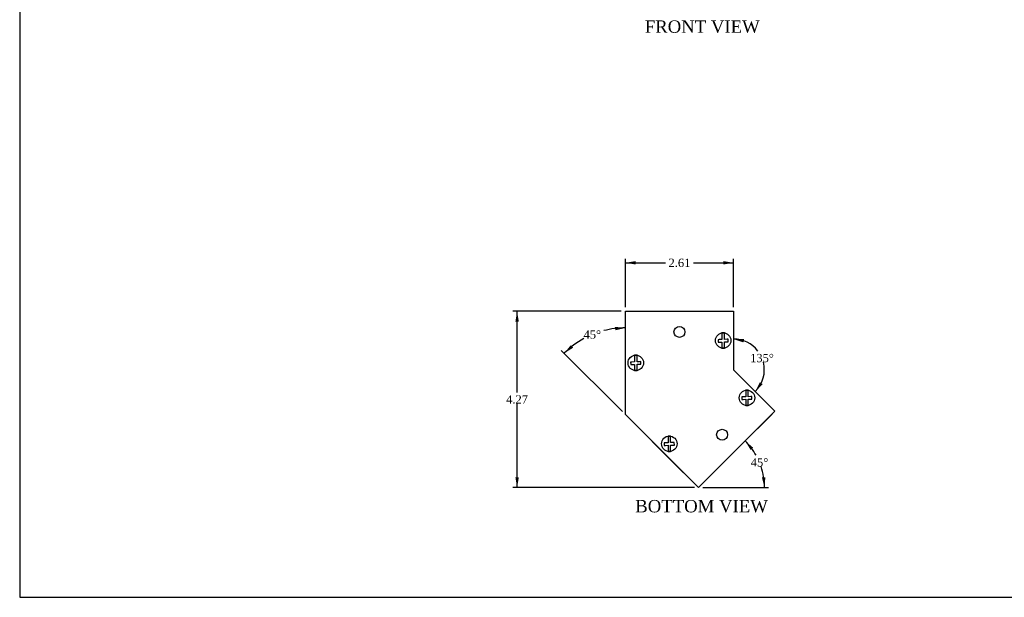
# Model space of a CAD drawing. Header units: inches. Extents: x 0.1 to 47.9, y -0.3 to 31.9.
# Tile 1 of 7: x 0.1 to 23.9, y 0.1 to 14.1. Entities that reach past the tile are written whole.
import ezdxf
from ezdxf.enums import TextEntityAlignment as Align

# ---------------------------------------------------------------- set-up
doc = ezdxf.new("R2010")
doc.units = ezdxf.units.IN
doc.header["$MEASUREMENT"] = 0
for name, color, linetype in [('COM55573-1', 7, 'Continuous'), ('COM55574-1', 7, 'Continuous'), ('COM55575-1', 7, 'Continuous'), ('Default', 7, 'Continuous'), ('SCS19491', 7, 'Continuous')]:
    doc.layers.add(name, color=color, linetype=linetype)
doc.styles.add('SEACAD_Times_New_Roman', font='times.ttf')
doc.dimstyles.new('HAMMOND_(STH_-_42x28)', dxfattribs={"dimtxt": 0.2, "dimasz": 0.25, "dimexe": 0.1, "dimexo": 0.1, "dimgap": 0.05, "dimtad": 0, "dimtih": 1, "dimtoh": 1, "dimzin": 0, "dimdsep": 46, "dimtxsty": 'SEACAD_Times_New_Roman', "dimblk1": '_SE_FILLED', "dimblk2": '_SE_FILLED', "dimsah": 1, "dimcen": 0.1, "dimadec": 0, "dimazin": 0, "dimtfac": 0.8, "dimtofl": 0, "dimtmove": 0, "dimatfit": 3, "dimfxl": 1, "dimtolj": 1, "dimtzin": 0, "dimarcsym": 0})

# ---------------------------------------------------------------- blocks, each defined once
blk = doc.blocks.new('SE2')
at = {"layer": 'COM55573-1', "color": 7, "linetype": 'Continuous'}
for p, q in [((14.751, 7.012), (17.365, 7.012)), ((14.751, 4.512), (14.751, 7.012)), ((17.365, 7.012), (17.365, 5.594)), ((17.365, 5.594), (18.367, 4.592)), ((18.367, 4.592), (16.519, 2.744)), ((16.519, 2.744), (14.751, 4.512))]:
    blk.add_line(p, q, dxfattribs=at)
for centre in [(16.058, 6.512), (17.09, 4.022)]:
    blk.add_circle(centre, 0.133, dxfattribs=at)
at = {"layer": 'COM55574-1', "color": 7, "linetype": 'Continuous'}
for p, q in [((18.368, 4.592), (18.327, 4.551)), ((18.327, 4.552), (18.327, 4.551)), ((18.367, 4.592), (18.368, 4.592))]:
    blk.add_line(p, q, dxfattribs=at)
blk.add_arc((17.394, 5.606), 0.029, 180, 218.7251, dxfattribs=at)
at = {"layer": 'COM55575-1', "color": 7, "linetype": 'Continuous'}
for p, q in [((14.985, 4.277), (14.776, 4.486)), ((14.985, 4.277), (14.985, 4.277)), ((14.985, 4.277), (14.985, 4.277)), ((14.985, 4.277), (14.985, 4.277)), ((15.812, 3.451), (14.985, 4.277)), ((16.519, 2.744), (15.812, 3.451)), ((15.812, 3.451), (15.812, 3.451)), ((15.812, 3.451), (15.812, 3.451)), ((15.812, 3.451), (15.812, 3.451)), ((16.519, 2.744), (16.559, 2.784)), ((16.559, 2.784), (16.559, 2.784))]:
    blk.add_line(p, q, dxfattribs=at)
blk.add_arc((14.837, 4.547), 0.086, 222.6576, 225, dxfattribs=at)
at = {"layer": 'SCS19491', "color": 7, "linetype": 'Continuous'}
for p, q in [((17.085, 6.487), (17.085, 6.396)), ((17.145, 6.396), (17.145, 6.487)), ((17.02, 6.324), (16.991, 6.323)), ((16.991, 6.323), (16.994, 6.263)), ((16.994, 6.263), (17.026, 6.265)), ((17.085, 6.327), (17.02, 6.324)), ((17.026, 6.265), (17.085, 6.267)), ((17.085, 6.396), (17.085, 6.327)), ((17.085, 6.267), (17.085, 6.21)), ((17.085, 6.21), (17.085, 6.119)), ((17.145, 6.329), (17.145, 6.396)), ((17.208, 6.332), (17.145, 6.329)), ((17.145, 6.269), (17.208, 6.272)), ((17.145, 6.21), (17.145, 6.269)), ((17.145, 6.119), (17.145, 6.21)), ((17.235, 6.333), (17.208, 6.332)), ((17.208, 6.272), (17.237, 6.273)), ((17.237, 6.273), (17.235, 6.333)), ((14.906, 5.783), (14.877, 5.782)), ((14.877, 5.782), (14.88, 5.722)), ((14.88, 5.722), (14.912, 5.723)), ((14.971, 5.786), (14.906, 5.783)), ((14.912, 5.723), (14.971, 5.726)), ((14.971, 5.945), (14.971, 5.854)), ((14.971, 5.854), (14.971, 5.786)), ((14.971, 5.726), (14.971, 5.669)), ((15.031, 5.854), (15.031, 5.945)), ((15.031, 5.788), (15.031, 5.854)), ((15.094, 5.79), (15.031, 5.788)), ((15.031, 5.728), (15.094, 5.73)), ((15.031, 5.669), (15.031, 5.728)), ((15.121, 5.792), (15.094, 5.79)), ((15.094, 5.73), (15.123, 5.732)), ((15.123, 5.732), (15.121, 5.792)), ((14.971, 5.669), (14.971, 5.578)), ((15.031, 5.578), (15.031, 5.669)), ((17.66, 5.1), (17.66, 5.009)), ((17.66, 5.009), (17.66, 4.941)), ((17.72, 5.009), (17.72, 5.1)), ((17.72, 4.943), (17.72, 5.009)), ((17.594, 4.938), (17.565, 4.937)), ((17.565, 4.937), (17.568, 4.877)), ((17.568, 4.877), (17.6, 4.878)), ((17.66, 4.941), (17.594, 4.938)), ((17.6, 4.878), (17.66, 4.88)), ((17.66, 4.88), (17.66, 4.824)), ((17.66, 4.824), (17.66, 4.733)), ((17.783, 4.945), (17.72, 4.943)), ((17.72, 4.883), (17.782, 4.885)), ((17.72, 4.824), (17.72, 4.883)), ((17.72, 4.733), (17.72, 4.824)), ((17.782, 4.885), (17.811, 4.886)), ((17.809, 4.946), (17.783, 4.945)), ((17.811, 4.886), (17.809, 4.946)), ((15.717, 3.826), (15.688, 3.825)), ((15.688, 3.825), (15.69, 3.765)), ((15.782, 3.829), (15.717, 3.826)), ((15.782, 3.988), (15.782, 3.897)), ((15.782, 3.897), (15.782, 3.829)), ((15.842, 3.897), (15.842, 3.988)), ((15.842, 3.831), (15.842, 3.897)), ((15.905, 3.833), (15.842, 3.831)), ((15.931, 3.834), (15.905, 3.833)), ((15.934, 3.774), (15.931, 3.834)), ((15.69, 3.765), (15.722, 3.766)), ((15.722, 3.766), (15.782, 3.768)), ((15.782, 3.768), (15.782, 3.712)), ((15.782, 3.712), (15.782, 3.621)), ((15.842, 3.771), (15.904, 3.773)), ((15.842, 3.712), (15.842, 3.771)), ((15.842, 3.621), (15.842, 3.712)), ((15.904, 3.773), (15.934, 3.774))]:
    blk.add_line(p, q, dxfattribs=at)
for centre in [(17.115, 6.303), (15.001, 5.762), (17.69, 4.916), (15.812, 3.804)]:
    blk.add_circle(centre, 0.187, dxfattribs=at)
for centre, start, end in [((17.115, 6.303), 80.7303, 99.2697), ((17.115, 6.303), 260.7303, 279.2697), ((15.001, 5.762), 80.7303, 99.2697), ((15.001, 5.762), 260.7303, 279.2697), ((17.69, 4.916), 80.7303, 99.2697), ((17.69, 4.916), 260.7303, 279.2697), ((15.812, 3.804), 80.7303, 99.2697), ((15.812, 3.804), 260.7303, 279.2697)]:
    blk.add_arc(centre, 0.186, start, end, dxfattribs=at)
blk = doc.blocks.new('DMBLK8053')
at = {"layer": 'Default', "linetype": 'Continuous', "transparency": 16777216}
for points in [[(15.001, 8.226), (14.751, 8.184), (15.001, 8.142)], [(17.115, 8.226), (17.115, 8.142), (17.365, 8.184)]]:
    blk.add_hatch(color=7, dxfattribs=at).paths.add_polyline_path(points)
at = {"layer": 'Default', "color": 7, "linetype": 'Continuous', "transparency": 16777216}
for p, q in [((14.751, 7.112), (14.751, 8.284)), ((14.751, 8.184), (15.723, 8.184)), ((16.394, 8.184), (17.365, 8.184)), ((17.365, 7.112), (17.365, 8.284))]:
    blk.add_line(p, q, dxfattribs=at)
at = {"layer": 'Default', "color": 7, "linetype": 'Continuous', "transparency": 16777216, "style": 'SEACAD_Times_New_Roman'}
blk.add_text('2.61', height=0.2, dxfattribs=at).set_placement((15.793, 8.284), align=Align.TOP_LEFT)
blk = doc.blocks.new('_SE_FILLED')
at = {"color": 0}
blk.add_line((0, 0), (-1, 0), dxfattribs=at)
blk.add_solid([(0, 0), (-1, -0.1665), (-1, 0.1665), (0, 0)], dxfattribs=at)
blk = doc.blocks.new('DMBLK8064')
at = {"layer": 'Default', "linetype": 'Continuous', "transparency": 16777216}
for points in [[(17.619, 6.338), (17.365, 6.339), (17.605, 6.256)], [(18.003, 5.296), (17.892, 5.068), (18.07, 5.248)]]:
    blk.add_hatch(color=7, dxfattribs=at).paths.add_polyline_path(points)
at = {"layer": 'Default', "color": 7, "linetype": 'Continuous', "transparency": 16777216}
for start, end in [(37.6627, 90), (315, 14.3812)]:
    blk.add_arc((17.365, 5.594), 0.745, start, end, dxfattribs=at)
at = {"layer": 'Default', "color": 7, "linetype": 'Continuous', "transparency": 16777216, "style": 'SEACAD_Times_New_Roman'}
blk.add_text('135°', height=0.2, dxfattribs=at).set_placement((17.766, 5.979), align=Align.TOP_LEFT)
blk = doc.blocks.new('DMBLK8065')
at = {"layer": 'Default', "linetype": 'Continuous', "transparency": 16777216}
for points in [[(14.504, 6.551), (14.751, 6.607), (14.499, 6.634)], [(13.429, 6.191), (13.269, 5.994), (13.484, 6.128)]]:
    blk.add_hatch(color=7, dxfattribs=at).paths.add_polyline_path(points)
at = {"layer": 'Default', "color": 7, "linetype": 'Continuous', "transparency": 16777216}
blk.add_line((14.681, 4.582), (13.199, 6.064), dxfattribs=at)
for start, end in [(90, 104.3981), (118.8167, 135)]:
    blk.add_arc((14.751, 4.512), 2.096, start, end, dxfattribs=at)
at = {"layer": 'Default', "color": 7, "linetype": 'Continuous', "transparency": 16777216, "style": 'SEACAD_Times_New_Roman'}
blk.add_text('45°', height=0.2, dxfattribs=at).set_placement((13.738, 6.548), align=Align.TOP_LEFT)
blk = doc.blocks.new('DMBLK8066')
at = {"layer": 'Default', "linetype": 'Continuous', "transparency": 16777216}
for points in [[(12.089, 6.762), (12.172, 6.762), (12.131, 7.012)], [(12.089, 2.994), (12.131, 2.744), (12.172, 2.994)]]:
    blk.add_hatch(color=7, dxfattribs=at).paths.add_polyline_path(points)
at = {"layer": 'Default', "color": 7, "linetype": 'Continuous', "transparency": 16777216}
for p, q in [((14.651, 7.012), (12.031, 7.012)), ((12.131, 5.048), (12.131, 7.012)), ((12.131, 2.744), (12.131, 4.778)), ((16.419, 2.744), (12.031, 2.744))]:
    blk.add_line(p, q, dxfattribs=at)
at = {"layer": 'Default', "color": 7, "linetype": 'Continuous', "transparency": 16777216, "style": 'SEACAD_Times_New_Roman'}
blk.add_text('4.27', height=0.2, dxfattribs=at).set_placement((11.865, 4.978), align=Align.TOP_LEFT)
blk = doc.blocks.new('DMBLK8067')
at = {"layer": 'Default', "linetype": 'Continuous', "transparency": 16777216}
for points in [[(17.841, 3.709), (17.647, 3.872), (17.778, 3.655)], [(18.053, 2.99), (18.114, 2.744), (18.136, 2.996)]]:
    blk.add_hatch(color=7, dxfattribs=at).paths.add_polyline_path(points)
at = {"layer": 'Default', "color": 7, "linetype": 'Continuous', "transparency": 16777216}
for p, q in [((18.297, 4.521), (17.576, 3.801)), ((16.619, 2.744), (18.214, 2.744))]:
    blk.add_line(p, q, dxfattribs=at)
for start, end in [(29.2914, 45), (0, 18.6627)]:
    blk.add_arc((16.519, 2.744), 1.595, start, end, dxfattribs=at)
at = {"layer": 'Default', "color": 7, "linetype": 'Continuous', "transparency": 16777216, "style": 'SEACAD_Times_New_Roman'}
blk.add_text('45°', height=0.2, dxfattribs=at).set_placement((17.782, 3.454), align=Align.TOP_LEFT)
blk = doc.blocks.new('BORDER')
at = {"layer": 'Default', "color": 7, "linetype": 'Continuous'}
for p, q in [((-41.86, 27.86), (-41.86, 0)), ((-41.86, 0), (0, 0))]:
    blk.add_line(p, q, dxfattribs=at)

msp = doc.modelspace()

# ---------------------------------------------------------------- block references
at = {"layer": 'Default', "color": 7, "xscale": 1.142, "yscale": 1.142, "zscale": 1.142}
msp.add_blockref('BORDER', (47.903, 0.088), dxfattribs=at)
at = {"layer": 'Default'}
msp.add_blockref('SE2', (0, 0), dxfattribs=at)

# ---------------------------------------------------------------- texts
at = {"layer": 'Default', "color": 7, "linetype": 'Continuous', "style": 'SEACAD_Times_New_Roman'}
for s, p in [('FRONT VIEW', (15.219, 14.051)), ('BOTTOM VIEW', (14.988, 2.444))]:
    msp.add_text(s, height=0.3, dxfattribs=at).set_placement(p, align=Align.TOP_LEFT)

# ---------------------------------------------------------------- dimensions: what is measured, and where the dimension line sits
at = {"layer": 'Default', "color": 7, "linetype": 'Continuous'}
for base, p1, p2, angle, picture, middle, dimtype in [((14.751, 8.184), (14.751, 7.012), (17.365, 7.012), 0, 'DMBLK8053', (16.058, 8.184), 161), ((12.131, 7.012), (16.519, 2.744), (14.751, 7.012), 90, 'DMBLK8066', (12.131, 4.878), 160)]:
    dim = msp.add_linear_dim(base=base, p1=p1, p2=p2, angle=angle, text='\\A1;<>', dimstyle='HAMMOND_(STH_-_42x28)', dxfattribs=at)
    dim.commit()
    dim.dimension.update_dxf_attribs({"geometry": picture, "text_midpoint": middle, "dimtype": dimtype})
for base, line1, line2, picture, middle in [((13.949, 6.448), ((14.751, 4.512), (16.519, 2.744)), ((14.751, 4.512), (14.751, 7.012)), 'DMBLK8065', (13.949, 6.448)), ((18.053, 5.879), ((17.365, 5.594), (18.367, 4.592)), ((17.365, 5.594), (17.365, 7.012)), 'DMBLK8064', (18.053, 5.879)), ((17.993, 3.354), ((16.519, 2.744), (16.519, 2.744)), ((16.519, 2.744), (18.367, 4.592)), 'DMBLK8067', (17.993, 3.354))]:
    dim = msp.add_angular_dim_2l(base=base, line1=line1, line2=line2, text='\\A1;<>', dimstyle='HAMMOND_(STH_-_42x28)', dxfattribs=at)
    dim.commit()
    dim.dimension.update_dxf_attribs({"geometry": picture, "text_midpoint": middle, "dimtype": 162})

doc.saveas('drawing.dxf')
